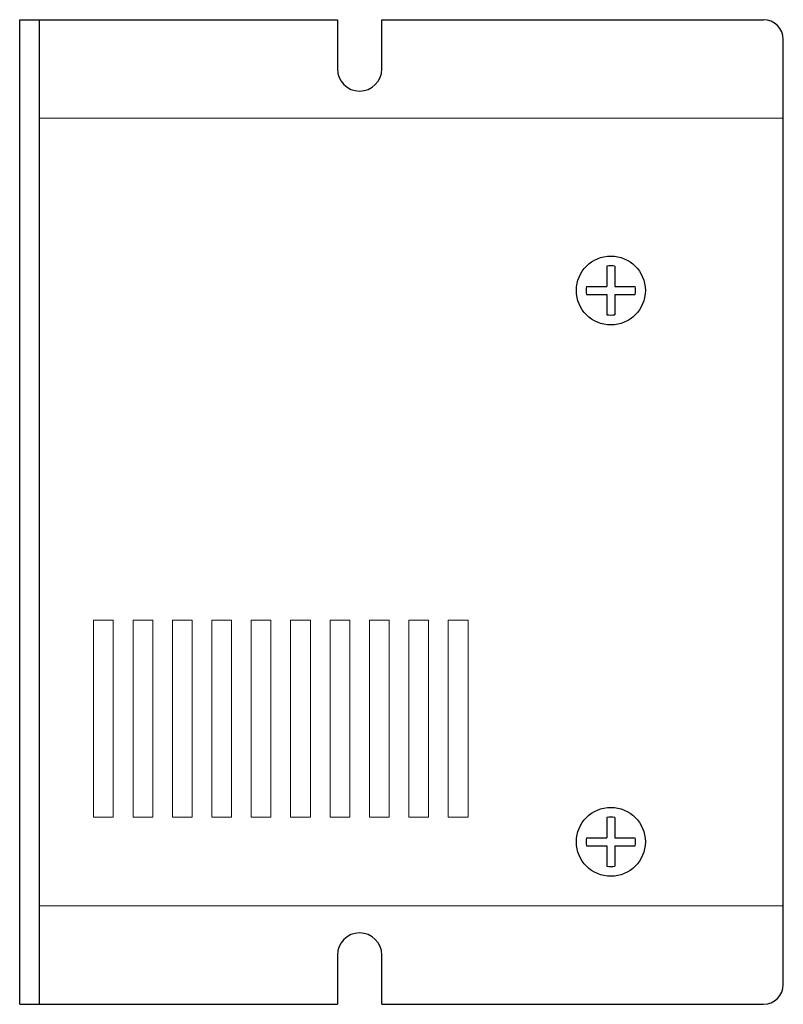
# Model space of a CAD drawing. Extents: x 6 to 155, y 6 to 169.
# Tile 1 of 4: x 6 to 84, y 6 to 106. Entities that reach past the tile are written whole.
import ezdxf

# ---------------------------------------------------------------- set-up
doc = ezdxf.new("R2010")
doc.units = 0
doc.header["$LTSCALE"] = 8
doc.header["$MEASUREMENT"] = 0
doc.layers.get('0').update_dxf_attribs({"linetype": 'CONTINUOUS'})

msp = doc.modelspace()

# ---------------------------------------------------------------- linework, layer by layer
at = {"color": 7, "linetype": 'Continuous'}
for p, q in [((6, 106), (8, 106)), ((6, 6), (6, 106)), ((8, 6), (8, 106)), ((8, 106), (9, 106)), ((9, 106), (38.25, 106)), ((38.25, 106), (38.25, 101)), ((42.75, 101), (42.75, 106)), ((42.75, 106), (81.5, 106)), ((83.5, 8), (83.5, 104)), ((38.25, 11), (38.25, 6)), ((42.75, 6), (42.75, 11)), ((6, 6), (8, 6)), ((8, 6), (9, 6)), ((9, 6), (38.25, 6)), ((42.75, 6), (81.5, 6))]:
    msp.add_line(p, q, dxfattribs=at)
at = {"color": 7, "linetype": 'Continuous', "lineweight": 15}
for p, q in [((8, 96), (83.5, 96)), ((83.5, 96), (83.5, 16)), ((8, 94), (8, 18)), ((15.5, 45), (13.5, 45)), ((13.5, 45), (13.5, 25)), ((15.5, 25), (15.5, 45)), ((19.5, 45), (17.5, 45)), ((17.5, 45), (17.5, 25)), ((19.5, 25), (19.5, 45)), ((23.5, 45), (21.5, 45)), ((21.5, 45), (21.5, 25)), ((23.5, 25), (23.5, 45)), ((27.5, 45), (25.5, 45)), ((25.5, 45), (25.5, 25)), ((27.5, 25), (27.5, 45)), ((31.5, 45), (29.5, 45)), ((29.5, 45), (29.5, 25)), ((31.5, 25), (31.5, 45)), ((35.5, 45), (33.5, 45)), ((33.5, 45), (33.5, 25)), ((35.5, 25), (35.5, 45)), ((39.5, 45), (37.5, 45)), ((37.5, 45), (37.5, 25)), ((39.5, 25), (39.5, 45)), ((43.5, 45), (41.5, 45)), ((41.5, 45), (41.5, 25)), ((43.5, 25), (43.5, 45)), ((47.5, 45), (45.5, 45)), ((45.5, 45), (45.5, 25)), ((47.5, 25), (47.5, 45)), ((51.5, 45), (49.5, 45)), ((49.5, 45), (49.5, 25)), ((51.5, 25), (51.5, 45)), ((13.5, 25), (15.5, 25)), ((17.5, 25), (19.5, 25)), ((21.5, 25), (23.5, 25)), ((25.5, 25), (27.5, 25)), ((29.5, 25), (31.5, 25)), ((33.5, 25), (35.5, 25)), ((37.5, 25), (39.5, 25)), ((41.5, 25), (43.5, 25)), ((45.5, 25), (47.5, 25)), ((49.5, 25), (51.5, 25)), ((8, 16), (83.5, 16))]:
    msp.add_line(p, q, dxfattribs=at)
for p, q in [((65.6, 80.97), (65.6, 78.9)), ((66.4, 80.97), (66.4, 78.9)), ((63.53, 78.9), (65.6, 78.9)), ((63.53, 78.1), (65.6, 78.1)), ((65.6, 78.1), (65.6, 76.03)), ((66.4, 78.9), (68.47, 78.9)), ((66.4, 78.1), (68.47, 78.1)), ((66.4, 78.1), (66.4, 76.03)), ((65.6, 24.97), (65.6, 22.9)), ((66.4, 24.97), (66.4, 22.9)), ((63.53, 22.9), (65.6, 22.9)), ((63.53, 22.1), (65.6, 22.1)), ((65.6, 22.1), (65.6, 20.03)), ((66.4, 22.9), (68.47, 22.9)), ((66.4, 22.1), (68.47, 22.1)), ((66.4, 22.1), (66.4, 20.03))]:
    msp.add_line(p, q)
for centre in [(66, 78.5), (66, 22.5)]:
    msp.add_circle(centre, 3.5)
at = {"color": 7, "linetype": 'Continuous'}
for centre, radius, start, end in [((81.5, 104), 2, 0, 90), ((40.5, 101), 2.25, 180, 0), ((66, 78.5), 2.5, 80.7931, 99.2069), ((66, 78.5), 2.5, 170.7931, 189.2069), ((66, 78.5), 2.5, 350.7931, 9.2069), ((66, 78.5), 2.5, 260.7931, 279.2069), ((66, 22.5), 2.5, 80.7931, 99.2069), ((66, 22.5), 2.5, 170.7931, 189.2069), ((66, 22.5), 2.5, 350.7931, 9.2069), ((66, 22.5), 2.5, 260.7931, 279.2069), ((40.5, 11), 2.25, 0, 180), ((81.5, 8), 2, 270, 0)]:
    msp.add_arc(centre, radius, start, end, dxfattribs=at)

doc.saveas('drawing.dxf')
